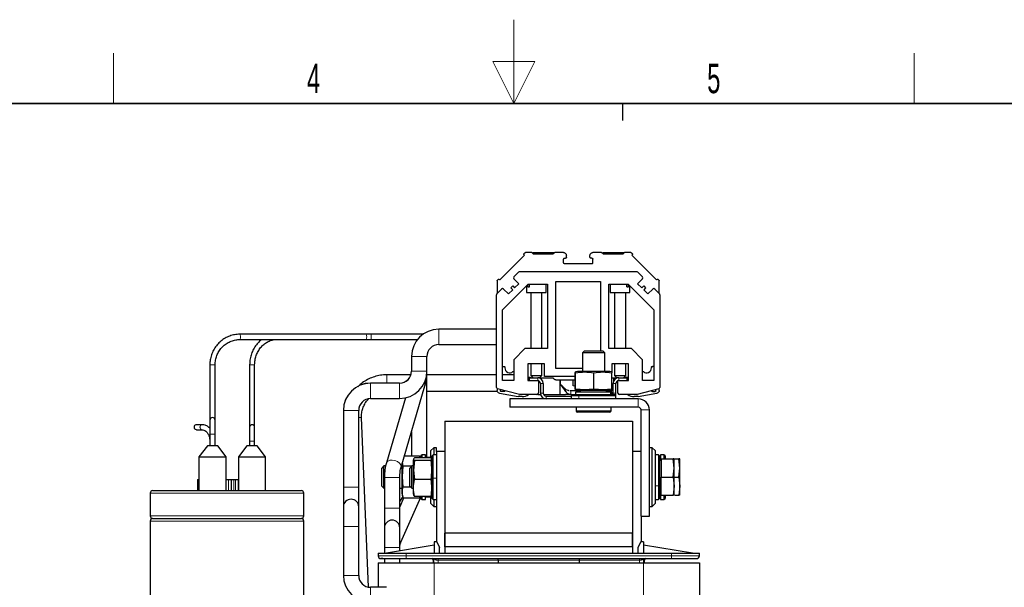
# Model space of a CAD drawing. Header units: millimetres. Extents: x 5 to 418, y 2 to 292.
# Tile 52 of 53: x 158 to 276, y 225 to 292. Entities that reach past the tile are written whole.
import ezdxf

# ---------------------------------------------------------------- set-up
doc = ezdxf.new("R2010")
doc.units = ezdxf.units.MM
doc.layers.add('SLD-0', color=7, linetype='Continuous')
doc.styles.add('SLDTEXTSTYLE0', font='TXT', dxfattribs={"width": 0.605})

msp = doc.modelspace()

# ---------------------------------------------------------------- linework, layer by layer
at = {"color": 7, "linetype": 'Continuous', "lineweight": 25}
for p, q in [((218.2653, 264.4267), (215.319, 261.4804)), ((218.2182, 264.6152), (218.3117, 264.7087)), ((218.2182, 264.4738), (218.2653, 264.4267)), ((219.1329, 264.738), (218.3824, 264.738)), ((219.2036, 264.7087), (219.3577, 264.5547)), ((219.2743, 264.738), (221.741, 264.738)), ((221.6577, 264.5547), (219.3577, 264.5547)), ((221.6577, 264.5547), (221.8117, 264.7087)), ((222.9327, 264.738), (221.8824, 264.738)), ((223.266, 264.1714), (223.266, 264.4047)), ((226.0827, 264.1714), (226.0827, 264.4047)), ((227.4662, 264.738), (226.416, 264.738)), ((227.5369, 264.7087), (227.691, 264.5547)), ((227.6077, 264.738), (230.0743, 264.738)), ((229.991, 264.5547), (227.691, 264.5547)), ((229.991, 264.5547), (230.145, 264.7087)), ((230.9662, 264.738), (230.2157, 264.738)), ((231.0369, 264.7087), (231.1305, 264.6152)), ((231.1305, 264.4738), (231.0833, 264.4267)), ((234.0296, 261.4804), (231.0833, 264.4267)), ((222.941, 263.5047), (222.941, 263.9714)), ((223.041, 264.0714), (223.166, 264.0714)), ((226.3243, 263.4047), (223.041, 263.4047)), ((226.3077, 264.0714), (226.1827, 264.0714)), ((226.4077, 263.488), (226.4077, 263.9714)), ((217.0012, 261.8559), (217.5678, 262.4226)), ((217.6857, 262.4714), (231.663, 262.4714)), ((231.7808, 262.4226), (232.3475, 261.8559)), ((215.0077, 261.3633), (215.0077, 259.8624)), ((215.0369, 261.434), (215.1305, 261.5275)), ((215.319, 261.4804), (215.2719, 261.5275)), ((215.6577, 257.9197), (218.7094, 260.9714)), ((217.5904, 261.0309), (217.0012, 261.6202)), ((217.0954, 260.536), (217.5904, 261.0309)), ((218.6666, 260.638), (218.6666, 260.9286)), ((218.7094, 260.9714), (221.0077, 260.9714)), ((218.874, 260.638), (218.874, 260.9714)), ((220.841, 259.9714), (220.841, 260.9714)), ((221.0077, 260.9714), (221.0077, 253.3047)), ((222.0077, 261.3047), (227.341, 261.3047)), ((222.0077, 250.9047), (222.0077, 261.3047)), ((227.341, 261.3047), (227.341, 252.9714)), ((228.341, 260.9714), (230.6393, 260.9714)), ((228.341, 253.3047), (228.341, 260.9714)), ((228.5077, 260.9714), (228.5077, 259.9714)), ((230.4746, 260.638), (230.4746, 260.9714)), ((230.6393, 260.9714), (233.691, 257.9197)), ((230.682, 260.638), (230.682, 260.9286)), ((232.3475, 261.6202), (231.7582, 261.0309)), ((231.7582, 261.0309), (232.2532, 260.536)), ((234.0296, 261.4804), (234.0768, 261.5275)), ((234.2182, 261.5275), (234.3117, 261.434)), ((234.341, 259.8624), (234.341, 261.3633)), ((214.9243, 248.6695), (214.9243, 259.71)), ((214.9731, 259.8279), (215.5398, 260.3945)), ((215.7755, 260.3945), (216.3648, 259.8053)), ((216.3648, 259.8053), (216.8597, 260.3003)), ((216.624, 260.536), (216.8597, 260.7717)), ((216.8597, 260.3003), (216.624, 260.536)), ((216.8597, 260.7717), (217.0954, 260.536)), ((218.5077, 260.7697), (218.5077, 259.9714)), ((218.5077, 259.9714), (220.841, 259.9714)), ((218.6666, 260.638), (218.874, 260.638)), ((219.0077, 259.9714), (219.0077, 253.3047)), ((220.341, 253.3047), (220.341, 259.9714)), ((228.5077, 259.9714), (230.841, 259.9714)), ((229.0077, 259.9714), (229.0077, 253.3047)), ((230.341, 253.3047), (230.341, 259.9714)), ((230.4746, 260.638), (230.682, 260.638)), ((230.841, 259.9714), (230.841, 260.7697)), ((232.2532, 260.536), (232.4889, 260.7717)), ((232.4889, 260.7717), (232.7246, 260.536)), ((232.7246, 260.536), (232.4889, 260.3003)), ((232.4889, 260.3003), (232.9839, 259.8053)), ((232.9839, 259.8053), (233.5731, 260.3945)), ((233.8088, 260.3945), (234.3755, 259.8279)), ((234.4243, 259.71), (234.4243, 248.6695)), ((215.6577, 249.4714), (215.6577, 257.9197)), ((233.691, 257.9197), (233.691, 249.4714)), ((199.3817, 255.0047), (184.3212, 255.0047)), ((199.9743, 255.0047), (199.3817, 255.0047)), ((206.1595, 255.0047), (199.9743, 255.0047)), ((214.9243, 255.6047), (208.041, 255.6047)), ((184.3212, 254.3714), (199.3817, 254.3714)), ((199.3817, 254.3714), (199.9743, 254.3714)), ((199.9743, 254.3714), (205.4924, 254.3714)), ((208.041, 253.7714), (214.9243, 253.7714)), ((218.3243, 253.3047), (216.991, 251.9714)), ((221.0077, 253.3047), (218.3243, 253.3047)), ((225.3743, 252.9714), (225.1743, 252.7714)), ((225.1743, 252.7714), (225.1743, 250.5714)), ((227.841, 252.7714), (225.1743, 252.7714)), ((227.641, 252.9714), (225.3743, 252.9714)), ((227.841, 252.7714), (227.641, 252.9714)), ((227.841, 250.5714), (227.841, 252.7714)), ((231.0243, 253.3047), (228.341, 253.3047)), ((232.3577, 251.9714), (231.0243, 253.3047)), ((204.791, 252.3547), (204.791, 250.588)), ((206.6243, 250.588), (206.6243, 252.3547)), ((216.991, 251.9714), (216.991, 249.4714)), ((220.6743, 251.4714), (218.6743, 251.4714)), ((218.6743, 251.4714), (218.6743, 249.4714)), ((219.0077, 251.4714), (219.0077, 250.0714)), ((220.341, 250.0714), (220.341, 251.4714)), ((220.6743, 249.9714), (220.6743, 251.4714)), ((230.6743, 251.4714), (228.6743, 251.4714)), ((228.6743, 251.4714), (228.6743, 250.5089)), ((229.0077, 251.4714), (229.0077, 250.0714)), ((230.341, 250.0714), (230.341, 251.4714)), ((230.6743, 249.4714), (230.6743, 251.4714)), ((232.3577, 249.4714), (232.3577, 251.9714)), ((180.7243, 251.3547), (180.7243, 244.7547)), ((181.3577, 244.7547), (181.3577, 251.3547)), ((185.4743, 251.3547), (185.4743, 243.9214)), ((186.0743, 243.9214), (186.0743, 251.3547)), ((206.6243, 240.3047), (206.6243, 250.588)), ((215.6577, 251.1714), (215.8243, 251.1714)), ((215.9243, 251.0714), (215.9243, 250.988)), ((216.9549, 250.5714), (216.991, 250.5714)), ((225.1743, 250.9047), (222.0077, 250.9047)), ((224.3239, 250.419), (224.3412, 250.5089)), ((224.3239, 248.457), (224.3239, 250.419)), ((224.5743, 250.5714), (224.3403, 250.5087)), ((224.3412, 250.5089), (224.3584, 250.419)), ((224.3584, 248.457), (224.3584, 250.419)), ((228.4408, 250.5714), (224.5745, 250.5714)), ((226.5422, 248.457), (226.5422, 250.419)), ((228.677, 250.5081), (228.441, 250.5714)), ((228.6741, 250.5089), (228.6914, 250.419)), ((228.6914, 248.457), (228.6914, 250.419)), ((232.3577, 250.5714), (232.3938, 250.5714)), ((233.4243, 251.0714), (233.4243, 250.988)), ((233.691, 251.1714), (233.5243, 251.1714)), ((203.3743, 249.188), (199.9077, 249.188)), ((203.3743, 249.1714), (199.9077, 249.1714)), ((204.7221, 250.1684), (201.8543, 250.1684)), ((214.9243, 250.1684), (206.6243, 250.1684)), ((216.991, 250.1684), (215.6577, 250.1684)), ((216.991, 249.4714), (215.6577, 249.4714)), ((218.6743, 249.4714), (218.841, 249.4714)), ((218.7743, 249.4714), (218.7743, 249.8047)), ((218.841, 249.8047), (218.841, 249.4714)), ((218.841, 249.8047), (219.841, 249.8047)), ((218.841, 249.4714), (219.841, 249.4714)), ((218.9243, 249.8913), (219.0743, 249.8047)), ((219.0077, 250.0714), (219.2743, 249.8047)), ((219.0077, 250.0714), (220.341, 250.0714)), ((220.0743, 249.8047), (219.841, 249.8047)), ((219.9243, 249.4608), (219.9243, 247.9714)), ((220.0743, 249.8047), (220.341, 250.0714)), ((220.0743, 249.8047), (221.6232, 249.8047)), ((220.1743, 249.138), (220.1743, 247.9714)), ((220.5077, 249.138), (220.5077, 247.9714)), ((224.3239, 249.9714), (220.6743, 249.9714)), ((222.0077, 249.5714), (224.3239, 249.5714)), ((222.5077, 249.0959), (222.5077, 249.5714)), ((222.5155, 249.1064), (222.5271, 249.0909)), ((222.5243, 249.5714), (222.5243, 249.092)), ((224.0768, 248.857), (224.0768, 249.5714)), ((228.6914, 249.8047), (229.2743, 249.8047)), ((228.841, 247.9714), (228.841, 249.138)), ((228.9385, 249.4852), (228.9385, 249.8047)), ((229.0077, 250.0714), (229.2743, 249.8047)), ((229.0077, 250.0714), (230.341, 250.0714)), ((229.1743, 247.9714), (229.1743, 249.138)), ((229.5077, 249.8047), (229.2743, 249.8047)), ((229.4243, 247.9714), (229.4243, 249.4608)), ((229.5077, 249.8047), (230.5077, 249.8047)), ((229.5077, 249.4714), (230.5077, 249.4714)), ((230.0743, 249.8047), (230.341, 250.0714)), ((230.4243, 249.8913), (230.2743, 249.8047)), ((230.5077, 249.4714), (230.5077, 249.8047)), ((230.5077, 249.4714), (230.6743, 249.4714)), ((230.5743, 249.4714), (230.5743, 249.8047)), ((233.691, 249.4714), (232.3577, 249.4714)), ((203.5449, 239.1571), (206.3957, 248.8343)), ((206.4065, 248.8859), (206.3957, 248.8343)), ((206.6243, 248.235), (215.0177, 248.235)), ((215.0077, 248.5251), (215.0077, 248.2919)), ((217.6531, 247.8104), (215.0479, 248.5085)), ((215.2831, 247.9636), (217.5077, 247.5714)), ((215.4077, 248.2714), (215.4077, 248.4121)), ((215.4149, 248.235), (215.9203, 248.235)), ((215.8274, 248.1714), (215.5077, 248.1714)), ((223.8025, 248.238), (223.6934, 248.2531)), ((223.8025, 248.238), (223.7087, 248.238)), ((224.8521, 248.238), (223.8025, 248.238)), ((224.3239, 248.7938), (224.0768, 248.857)), ((224.2448, 248.793), (224.3239, 248.7718)), ((224.3402, 248.3674), (224.5743, 248.3047)), ((224.341, 248.3672), (224.341, 248.238)), ((225.1077, 248.3047), (224.341, 248.1047)), ((224.341, 248.1047), (224.341, 247.838)), ((228.5127, 248.1047), (224.341, 248.1047)), ((224.8468, 248.3047), (224.5743, 248.3047)), ((228.4408, 248.3047), (224.8468, 248.3047)), ((228.6743, 248.1047), (227.9077, 248.3047)), ((228.841, 248.238), (228.1632, 248.238)), ((228.441, 248.3047), (228.675, 248.3674)), ((228.6743, 248.1047), (228.5127, 248.1047)), ((228.6743, 248.238), (228.6743, 248.3672)), ((228.6743, 247.838), (228.6743, 248.1047)), ((228.6745, 248.3692), (228.6914, 248.457)), ((228.841, 248.8469), (228.6914, 248.8314)), ((228.6914, 248.7718), (228.7706, 248.793)), ((228.841, 248.8322), (228.7653, 248.8128)), ((234.3008, 248.5085), (231.6955, 247.8104)), ((231.841, 247.5714), (234.0655, 247.9636)), ((233.5214, 248.1714), (233.841, 248.1714)), ((233.941, 248.2714), (233.941, 248.4121)), ((234.341, 248.2919), (234.341, 248.5251)), ((199.9077, 247.338), (203.3743, 247.338)), ((204.0656, 247.4124), (201.7863, 239.6751)), ((216.5077, 247.3047), (216.5077, 246.3047)), ((231.841, 247.3047), (216.5077, 247.3047)), ((218.0074, 247.5714), (217.5077, 247.5714)), ((219.7577, 247.8047), (217.6963, 247.8047)), ((219.8577, 247.838), (220.1878, 247.838)), ((220.5355, 247.838), (222.5143, 247.838)), ((220.841, 247.638), (223.841, 247.638)), ((222.5143, 247.838), (223.1743, 247.838)), ((223.6326, 247.8547), (223.7158, 247.8547)), ((223.8025, 247.838), (223.9743, 247.838)), ((223.9743, 247.838), (223.841, 247.7047)), ((223.841, 247.7047), (223.841, 247.3047)), ((223.841, 247.7047), (224.7365, 247.7047)), ((223.9743, 247.838), (224.825, 247.838)), ((224.7365, 247.7047), (229.1743, 247.7047)), ((224.825, 247.838), (229.041, 247.838)), ((229.1743, 247.7047), (229.041, 247.838)), ((229.1743, 247.3047), (229.1743, 247.7047)), ((231.6524, 247.8047), (229.591, 247.8047)), ((231.841, 247.5714), (231.3413, 247.5714)), ((196.6577, 245.938), (196.6577, 245.9214)), ((196.6577, 245.9214), (196.6577, 236.7547)), ((198.491, 236.7547), (198.491, 245.9214)), ((231.841, 246.3047), (216.5077, 246.3047)), ((224.4243, 246.3047), (224.4243, 245.878)), ((228.4243, 245.7114), (224.591, 245.7114)), ((228.591, 245.878), (228.591, 246.3047)), ((232.1743, 233.3047), (232.1743, 245.9714)), ((233.1743, 233.3047), (233.1743, 245.9714)), ((180.7243, 244.7547), (180.7243, 243.088)), ((181.3577, 243.088), (181.3577, 244.7547)), ((199.6487, 224.8619), (198.8235, 245.0792)), ((208.7743, 244.638), (231.1743, 244.638)), ((208.7743, 244.638), (208.7743, 231.3047)), ((231.1743, 244.638), (231.1743, 231.3047)), ((179.7363, 244.2214), (179.141, 244.2214)), ((179.141, 243.6214), (179.7363, 243.6214)), ((179.7642, 244.2214), (179.7363, 244.2214)), ((179.7363, 243.6214), (179.7642, 243.6214)), ((179.7642, 243.6214), (179.7603, 243.6214)), ((179.8625, 244.2214), (179.7642, 244.2214)), ((185.4743, 243.9214), (185.4743, 242.2547)), ((186.0743, 242.2547), (186.0743, 243.9214)), ((204.791, 243.387), (204.791, 240.4724)), ((180.7243, 243.088), (180.7243, 241.7047)), ((181.3577, 241.7047), (181.3577, 243.088)), ((185.4743, 242.2547), (185.4743, 241.7047)), ((186.0743, 241.7047), (186.0743, 242.2547)), ((180.4296, 241.7047), (179.4296, 240.3714)), ((181.663, 241.7047), (180.4296, 241.7047)), ((182.663, 240.3714), (181.663, 241.7047)), ((185.1541, 241.7047), (184.1541, 240.3714)), ((186.3874, 241.7047), (185.1541, 241.7047)), ((187.3874, 240.3714), (186.3874, 241.7047)), ((207.441, 241.4714), (207.1077, 241.138)), ((207.1077, 240.2623), (207.1077, 241.138)), ((207.7743, 241.4714), (207.441, 241.4714)), ((207.441, 241.4714), (207.441, 240.638)), ((207.7743, 241.038), (207.7743, 241.4714)), ((208.7743, 241.038), (207.7743, 241.038)), ((207.7743, 241.038), (207.7743, 230.2547)), ((208.7743, 241.038), (208.7743, 228.9214)), ((232.1743, 241.038), (231.1743, 241.038)), ((231.1743, 241.038), (231.1743, 228.9214)), ((233.5077, 241.4714), (233.1743, 241.4714)), ((233.841, 241.138), (233.5077, 241.4714)), ((233.5077, 234.4714), (233.5077, 241.4714)), ((233.841, 241.138), (233.841, 234.8047)), ((179.4296, 240.3714), (179.4296, 236.3714)), ((179.4296, 240.3714), (181.0463, 240.3714)), ((181.0463, 240.3714), (182.663, 240.3714)), ((182.663, 236.3714), (182.663, 240.3714)), ((184.1541, 240.3714), (184.1541, 236.3714)), ((184.1541, 240.3714), (185.7708, 240.3714)), ((185.7708, 240.3714), (187.3874, 240.3714)), ((187.3874, 236.3714), (187.3874, 240.3714)), ((203.7933, 239.2762), (203.7213, 239.7559)), ((205.7553, 240.4724), (203.9324, 240.4724)), ((205.0422, 240.1579), (204.9743, 239.9047)), ((204.9743, 239.9047), (204.9743, 238.7267)), ((205.1267, 239.9694), (205.0368, 238.8179)), ((207.0887, 240.2744), (205.1267, 240.2744)), ((207.0887, 239.9694), (205.1267, 239.9694)), ((205.7553, 240.4724), (205.7851, 240.2744)), ((205.8086, 240.2744), (205.7582, 240.4626)), ((206.041, 240.638), (205.9077, 240.5047)), ((205.9077, 240.2744), (205.9077, 240.5047)), ((206.441, 240.638), (206.041, 240.638)), ((206.041, 240.2744), (206.041, 240.638)), ((206.441, 240.2744), (206.441, 240.638)), ((207.1077, 240.3047), (206.441, 240.3047)), ((207.241, 239.9047), (207.1731, 240.1579)), ((207.3743, 240.638), (207.241, 240.5047)), ((207.241, 237.8399), (207.241, 240.5047)), ((207.7743, 240.638), (207.3743, 240.638)), ((207.3743, 237.833), (207.3743, 240.638)), ((234.241, 240.638), (233.841, 240.638)), ((234.3743, 240.5047), (234.241, 240.638)), ((234.241, 240.638), (234.241, 236.9499)), ((234.3743, 240.5047), (234.3743, 237.001)), ((234.5077, 240.3047), (234.3743, 240.3047)), ((234.5743, 240.0252), (234.3743, 239.9097)), ((234.9077, 240.638), (234.5077, 240.638)), ((234.5077, 240.638), (234.5077, 239.9867)), ((234.5743, 240.138), (234.5743, 237.9714)), ((234.5743, 240.138), (236.019, 240.138)), ((235.041, 240.5047), (234.9077, 240.638)), ((234.9077, 240.638), (234.9077, 240.138)), ((235.041, 240.5047), (235.041, 240.138)), ((236.141, 239.0547), (236.019, 240.138)), ((236.141, 239.0547), (236.141, 240.138)), ((236.1993, 240.138), (236.6857, 240.138)), ((236.8077, 239.0547), (236.6857, 240.138)), ((236.8077, 239.0547), (236.8077, 240.138)), ((201.4967, 239.3047), (201.241, 239.049)), ((201.241, 236.8937), (201.241, 239.049)), ((201.6979, 239.3047), (201.4967, 239.3047)), ((201.4967, 236.638), (201.4967, 239.3047)), ((203.641, 239.3047), (203.5884, 239.3047)), ((203.641, 239.4833), (203.641, 238.0198)), ((203.7035, 238.0256), (203.7933, 239.2762)), ((204.8015, 239.2762), (203.7933, 239.2762)), ((204.83, 239.3047), (204.5743, 239.049)), ((204.5743, 237.9714), (204.5743, 239.049)), ((204.9743, 239.3047), (204.83, 239.3047)), ((204.83, 237.9714), (204.83, 239.3047)), ((204.9743, 238.7267), (204.9743, 236.038)), ((205.0368, 238.8179), (205.1267, 237.6664)), ((236.019, 237.9714), (236.141, 239.0547)), ((236.141, 236.888), (236.141, 239.0547)), ((236.6857, 237.9714), (236.8077, 239.0547)), ((236.8077, 236.888), (236.8077, 239.0547)), ((179.2743, 237.7047), (179.2743, 236.3714)), ((179.2743, 237.7047), (179.4296, 237.7047)), ((182.663, 237.7047), (182.941, 237.7047)), ((182.941, 237.7047), (183.2743, 237.7047)), ((183.2743, 237.7047), (183.2743, 236.3714)), ((183.2743, 237.7047), (183.6077, 237.7047)), ((183.6077, 237.7047), (183.7743, 237.7047)), ((183.7743, 237.7047), (184.1077, 237.7047)), ((184.1077, 237.7047), (184.1077, 236.3714)), ((201.5577, 237.9214), (201.5577, 234.2547)), ((203.391, 234.2547), (203.391, 237.9214)), ((203.641, 238.0198), (203.641, 236.038)), ((203.7933, 236.7751), (203.7035, 238.0256)), ((204.5743, 236.8937), (204.5743, 237.9714)), ((204.83, 236.638), (204.83, 237.9714)), ((207.0887, 237.6664), (205.1267, 237.6664)), ((207.241, 235.438), (207.241, 237.8399)), ((207.3743, 235.3047), (207.3743, 237.833)), ((234.5743, 237.9714), (236.019, 237.9714)), ((234.5743, 235.8047), (234.5743, 237.9714)), ((236.019, 237.9714), (236.141, 236.888)), ((236.141, 237.9714), (236.6857, 237.9714)), ((236.6857, 237.9714), (236.8077, 236.888)), ((173.941, 236.3714), (182.7743, 236.3714)), ((182.7743, 236.3714), (191.6077, 236.3714)), ((196.6577, 236.7547), (196.6577, 234.4214)), ((198.491, 234.4214), (198.491, 236.7547)), ((201.241, 236.8937), (201.4967, 236.638)), ((201.4967, 236.638), (201.5577, 236.638)), ((203.391, 236.638), (203.641, 236.638)), ((204.6929, 236.7751), (203.7933, 236.7751)), ((204.5743, 236.8937), (204.83, 236.638)), ((204.83, 236.638), (204.9743, 236.638)), ((234.241, 236.9499), (234.241, 235.3047)), ((234.3743, 237.001), (234.3743, 235.438)), ((236.141, 236.888), (236.019, 235.8047)), ((236.141, 235.8047), (236.141, 236.888)), ((236.8077, 236.888), (236.6857, 235.8047)), ((236.8077, 235.8047), (236.8077, 236.888)), ((173.6077, 236.038), (173.6077, 233.3714)), ((191.941, 233.3714), (191.941, 236.038)), ((203.7463, 235.6449), (203.391, 235.0835)), ((203.8479, 235.4703), (203.391, 234.438)), ((203.5191, 230.1979), (205.9077, 235.5942)), ((203.641, 236.038), (203.7942, 235.4663)), ((203.7882, 235.5043), (203.7933, 235.4703)), ((205.7553, 235.4703), (203.7933, 235.4703)), ((204.9743, 236.038), (205.0422, 235.7848)), ((205.0559, 235.7885), (205.1267, 235.6684)), ((207.0887, 235.6684), (205.1267, 235.6684)), ((205.7826, 235.6684), (205.7553, 235.4703)), ((205.7582, 235.4801), (205.8086, 235.6684)), ((205.9077, 235.438), (205.9077, 235.6684)), ((205.9077, 235.438), (206.041, 235.3047)), ((206.041, 235.3047), (206.041, 235.6684)), ((206.041, 235.3047), (206.441, 235.3047)), ((206.441, 235.3047), (206.441, 235.6684)), ((206.441, 235.638), (207.1077, 235.638)), ((207.0887, 235.6684), (207.1594, 235.7885)), ((207.1077, 234.8047), (207.1077, 235.6709)), ((207.1731, 235.7848), (207.241, 236.038)), ((207.241, 235.438), (207.3743, 235.3047)), ((207.3743, 235.3047), (207.7743, 235.3047)), ((207.441, 235.3047), (207.441, 234.4714)), ((233.841, 235.3047), (234.241, 235.3047)), ((234.241, 235.3047), (234.3743, 235.438)), ((234.3743, 236.033), (234.5743, 235.9176)), ((234.3743, 235.638), (234.5077, 235.638)), ((234.5077, 235.9561), (234.5077, 235.3047)), ((234.5077, 235.3047), (234.9077, 235.3047)), ((234.5743, 235.8047), (236.019, 235.8047)), ((234.9077, 235.8047), (234.9077, 235.3047)), ((234.9077, 235.3047), (235.041, 235.438)), ((235.041, 235.8047), (235.041, 235.438)), ((236.1993, 235.8047), (236.6857, 235.8047)), ((196.6577, 234.4214), (196.6577, 232.088)), ((198.491, 232.088), (198.491, 234.4214)), ((201.5577, 234.2547), (201.5577, 231.9214)), ((203.391, 231.9214), (203.391, 234.2547)), ((207.1077, 234.8047), (207.441, 234.4714)), ((207.441, 234.4714), (207.7743, 234.4714)), ((233.1743, 234.4714), (233.5077, 234.4714)), ((233.5077, 234.4714), (233.841, 234.8047)), ((173.6077, 232.7047), (173.6077, 186.3714)), ((173.941, 233.038), (182.7743, 233.038)), ((182.7743, 233.038), (191.6077, 233.038)), ((191.941, 186.3714), (191.941, 232.7047)), ((232.1743, 233.3047), (233.1743, 233.3047)), ((232.1743, 233.3047), (232.1743, 230.2547)), ((196.6577, 232.088), (196.6577, 226.2547)), ((198.491, 226.2547), (198.491, 232.088)), ((201.5577, 231.9214), (201.5577, 229.588)), ((203.391, 229.588), (203.391, 231.9214)), ((207.8077, 230.2547), (207.4743, 230.2547)), ((207.4743, 230.2547), (207.4743, 228.9214)), ((207.8077, 230.2547), (208.141, 229.588)), ((231.1743, 231.3047), (208.7743, 231.3047)), ((208.7743, 229.6714), (208.7743, 231.3047)), ((231.1743, 229.6714), (231.1743, 231.3047)), ((232.141, 230.2547), (231.8077, 229.588)), ((232.4743, 230.2547), (232.141, 230.2547)), ((232.4743, 230.2547), (232.4743, 228.9214)), ((201.5577, 229.588), (201.5577, 228.9214)), ((207.4743, 229.8714), (201.8077, 228.9214)), ((203.391, 229.1868), (203.391, 229.588)), ((208.141, 228.9214), (208.141, 229.588)), ((231.1743, 229.6714), (208.7743, 229.6714)), ((208.7743, 229.6714), (208.7743, 228.9214)), ((231.1743, 229.6714), (231.1743, 228.9214)), ((231.8077, 229.588), (231.8077, 228.9214)), ((238.3077, 228.9214), (232.4743, 229.8714)), ((200.8077, 228.9214), (200.8077, 228.588)), ((200.8077, 228.9214), (204.141, 228.9214)), ((201.5577, 228.2547), (201.5577, 227.7547)), ((203.391, 227.7547), (203.391, 228.2547)), ((204.141, 228.9214), (235.8077, 228.9214)), ((204.141, 228.2547), (235.8077, 228.2547)), ((207.3743, 228.088), (207.3743, 227.7547)), ((215.141, 228.088), (215.141, 227.7547)), ((224.8077, 228.088), (224.8077, 227.7547)), ((232.5743, 227.7547), (232.5743, 228.088)), ((235.8077, 228.9214), (239.141, 228.9214)), ((239.141, 228.588), (239.141, 228.9214)), ((200.8077, 227.7547), (200.8077, 224.838)), ((200.8077, 227.7547), (207.4743, 227.7547)), ((207.4743, 227.7547), (232.4743, 227.7547)), ((232.4743, 227.7547), (239.141, 227.7547)), ((239.141, 227.7547), (239.141, 190.588)), ((201.801, 224.838), (199.9077, 224.838))]:
    msp.add_line(p, q, dxfattribs=at)
at = {"color": 7, "linetype": 'Continuous', "lineweight": 18}
for p, q in [((219.2743, 264.7087), (221.741, 264.7087)), ((227.6077, 264.7087), (230.0743, 264.7087)), ((199.9743, 254.688), (199.9743, 255.0047)), ((208.041, 255.6047), (208.041, 254.688)), ((199.9743, 254.3714), (199.9743, 254.688)), ((208.041, 254.688), (208.041, 253.7714)), ((204.791, 252.3547), (205.7077, 252.3547)), ((205.7077, 252.3547), (206.6243, 252.3547)), ((181.0973, 251.3547), (180.7243, 251.3547)), ((181.3577, 251.3547), (181.0973, 251.3547)), ((185.905, 251.3547), (185.4743, 251.3547)), ((186.0743, 251.3547), (185.905, 251.3547)), ((204.791, 250.588), (205.7077, 250.588)), ((205.7077, 250.588), (206.6243, 250.588)), ((224.5745, 250.5714), (224.3412, 250.5089)), ((199.9077, 249.188), (199.9077, 249.1714)), ((199.9077, 249.1714), (199.9077, 248.2547)), ((201.8543, 250.1684), (201.8543, 249.188)), ((203.3743, 249.188), (203.3743, 249.1714)), ((203.3743, 249.1714), (203.3743, 248.2547)), ((219.841, 249.4714), (219.841, 249.8047)), ((220.5077, 249.138), (220.1743, 249.138)), ((222.5271, 249.0909), (222.5267, 249.0494)), ((229.1743, 249.138), (228.841, 249.138)), ((229.5077, 249.8047), (229.5077, 249.4714)), ((199.9077, 248.2547), (199.9077, 247.338)), ((203.3743, 248.2547), (203.3743, 247.338)), ((220.1743, 247.9714), (220.5077, 247.9714)), ((223.8025, 247.838), (223.8025, 248.238)), ((224.8468, 248.3047), (224.3584, 248.457)), ((224.8863, 248.3047), (224.8863, 248.247)), ((227.8032, 248.3047), (228.5127, 248.1047)), ((228.5127, 248.1047), (228.5127, 247.838)), ((228.841, 247.9714), (229.1743, 247.9714)), ((220.841, 247.638), (220.841, 247.3047)), ((224.825, 247.838), (224.7365, 247.7047)), ((224.7365, 247.3047), (224.7365, 247.7047)), ((231.841, 246.3047), (231.841, 247.3047)), ((196.6577, 245.9214), (197.5743, 245.9214)), ((197.5743, 245.9214), (198.491, 245.9214)), ((224.4243, 245.878), (228.591, 245.878)), ((233.1743, 245.9714), (232.1743, 245.9714)), ((179.8625, 244.2214), (179.9306, 244.2055)), ((180.7243, 243.088), (181.3577, 243.088)), ((185.4743, 242.2547), (186.0743, 242.2547)), ((207.241, 239.5154), (207.0887, 239.9694)), ((203.5557, 239.2088), (203.5453, 239.1586)), ((204.9743, 238.7267), (205.0368, 238.8179)), ((182.941, 237.7047), (182.941, 236.3714)), ((183.6077, 237.7047), (183.6077, 236.3714)), ((183.7743, 237.7047), (183.7743, 236.3714)), ((201.5577, 237.9214), (203.391, 237.9214)), ((203.641, 238.0198), (203.7035, 238.0256)), ((207.241, 237.8399), (207.3743, 237.833)), ((207.7743, 237.833), (207.3743, 237.833)), ((196.6577, 236.7547), (197.5743, 236.7547)), ((197.5743, 236.7547), (198.491, 236.7547)), ((233.841, 236.9499), (234.241, 236.9499)), ((234.3743, 237.001), (234.241, 236.9499)), ((182.7743, 236.038), (173.6077, 236.038)), ((191.941, 236.038), (182.7743, 236.038)), ((201.5577, 234.2547), (203.391, 234.2547)), ((173.6077, 233.3714), (182.7743, 233.3714)), ((182.7743, 232.7047), (173.6077, 232.7047)), ((182.7743, 233.3714), (191.941, 233.3714)), ((191.941, 232.7047), (182.7743, 232.7047)), ((196.6577, 232.088), (197.5743, 232.088)), ((197.5743, 232.088), (198.491, 232.088)), ((201.5577, 229.588), (203.391, 229.588)), ((203.52, 230.2008), (203.5192, 230.1982)), ((200.8077, 228.588), (204.141, 228.588)), ((204.141, 228.588), (204.141, 228.9214)), ((204.141, 228.588), (204.141, 228.2547)), ((235.8077, 228.588), (204.141, 228.588)), ((207.4478, 228.088), (207.3743, 228.088)), ((207.462, 228.2334), (207.4478, 228.088)), ((207.462, 228.2334), (207.462, 227.7547)), ((207.951, 228.088), (207.7459, 228.088)), ((215.141, 228.088), (207.951, 228.088)), ((207.951, 227.7547), (207.951, 228.088)), ((224.8077, 228.088), (215.141, 228.088)), ((231.9977, 228.088), (224.8077, 228.088)), ((232.2027, 228.088), (231.9977, 228.088)), ((231.9977, 228.088), (231.9977, 227.7547)), ((232.4866, 228.2334), (232.4866, 227.7547)), ((232.5009, 228.088), (232.4866, 228.2334)), ((232.5743, 228.088), (232.5009, 228.088)), ((235.8077, 228.9214), (235.8077, 228.588)), ((235.8077, 228.588), (239.141, 228.588)), ((235.8077, 228.588), (235.8077, 228.2547)), ((207.4743, 227.7547), (207.4743, 190.588)), ((232.4743, 227.7547), (232.4743, 190.588)), ((196.6577, 226.2547), (197.5743, 226.2547)), ((197.5743, 226.2547), (198.491, 226.2547)), ((199.9077, 223.9214), (199.9077, 224.838))]:
    msp.add_line(p, q, dxfattribs=at)
at = {"color": 7, "linetype": 'Continuous', "lineweight": 18, "flags": 128}
for points in [[(184.3775, 254.688), (184.3732, 254.8092), (184.361, 254.912), (184.3428, 254.9806), (184.3212, 255.0047), (184.3212, 255.0047)], [(206.3136, 249.2013), (206.3718, 249.0984), (206.4065, 248.8859)], [(222.5143, 249.0618), (222.5143, 249.0625), (222.5143, 249.0631), (222.5143, 249.0637), (222.5143, 249.0644), (222.5143, 249.065), (222.5143, 249.0656), (222.5143, 249.0663), (222.5143, 249.0669)], [(179.6, 243.7092), (179.5582, 243.8066), (179.5435, 243.9214), (179.5582, 244.0362), (179.6, 244.1335), (179.6625, 244.1985), (179.7363, 244.2214)], [(179.6279, 243.7092), (179.5861, 243.8066), (179.5714, 243.9214), (179.5861, 244.0362), (179.6279, 244.1335), (179.6905, 244.1985), (179.7642, 244.2214), (179.7643, 244.2214)], [(179.7363, 243.6214), (179.6625, 243.6442), (179.6, 243.7092)], [(179.7603, 243.6214), (179.6905, 243.6442), (179.6279, 243.7092)], [(201.7862, 239.675), (201.8035, 239.7209), (201.9458, 239.8816), (202.1853, 239.9795), (202.4896, 240.0013), (202.8177, 239.944), (203.1253, 239.8155), (203.3708, 239.633), (203.521, 239.4212), (203.5557, 239.2088)], [(203.391, 230.3267), (203.472, 230.2668), (203.52, 230.2008)], [(207.462, 228.2334), (207.4609, 228.2501), (207.4603, 228.2547)], [(207.7459, 228.088), (207.7445, 228.1206), (207.7404, 228.1518), (207.7338, 228.1806), (207.7248, 228.2059), (207.7139, 228.2266), (207.7015, 228.242), (207.688, 228.2515), (207.6739, 228.2547)], [(232.2747, 228.2547), (232.2607, 228.2515), (232.2472, 228.242), (232.2347, 228.2266), (232.2238, 228.2059), (232.2149, 228.1806), (232.2082, 228.1518), (232.2041, 228.1206), (232.2027, 228.088)], [(232.4866, 228.2334), (232.4877, 228.2501), (232.4884, 228.2547)]]:
    msp.add_lwpolyline(points, dxfattribs=at)
at = {"color": 7, "linetype": 'Continuous', "lineweight": 25, "flags": 128}
for points in [[(229.1345, 247.7445), (229.1615, 247.8413), (229.1743, 247.9714)], [(179.141, 243.6214), (179.0262, 243.6442), (178.9289, 243.7092)]]:
    msp.add_lwpolyline(points, dxfattribs=at)
at = {"color": 7, "linetype": 'Continuous', "lineweight": 25}
for centre, radius, start, end in [((217.6857, 262.3047), 0.1667, 90, 135), ((231.663, 262.3047), 0.1667, 45, 90), ((217.119, 261.738), 0.1667, 135, 225), ((232.2296, 261.738), 0.1667, 315, 45), ((215.091, 259.71), 0.1667, 135, 180), ((215.6577, 260.2767), 0.1667, 45, 135), ((233.691, 260.2767), 0.1667, 45, 135), ((234.2577, 259.71), 0.1667, 0, 45), ((208.041, 252.3547), 3.25, 90, 180), ((208.041, 252.3547), 1.4167, 90, 180), ((203.3743, 250.6047), 1.4167, 270, 0), ((203.3743, 250.588), 1.4167, 270, 0), ((203.3743, 250.588), 3.25, 270, 0), ((216.5077, 250.988), 0.5833, 180, 310.878635), ((232.841, 250.988), 0.5833, 229.127716, 0), ((199.9077, 245.938), 3.25, 90, 180), ((199.9077, 245.9214), 3.25, 90, 180), ((219.841, 249.138), 0.6667, 0, 90), ((219.841, 249.138), 0.3333, 0, 90), ((229.5077, 249.138), 0.6667, 90, 180), ((229.5077, 249.138), 0.3333, 90, 180), ((215.091, 248.6695), 0.1667, 180, 255), ((219.7577, 247.9714), 0.1667, 270, 0), ((220.841, 247.9714), 0.6667, 180, 270), ((220.841, 247.9714), 0.3333, 180, 270), ((228.5077, 247.9714), 0.3333, 336.421822, 0), ((229.591, 247.9714), 0.1667, 180, 270), ((234.2577, 248.6695), 0.1667, 285, 0), ((199.9077, 245.9214), 1.4167, 90, 180), ((217.6963, 247.9714), 0.1667, 255, 270), ((218.0074, 248.9047), 1.3333, 270, 304.411509), ((231.3413, 248.9047), 1.3333, 235.588491, 270), ((231.6524, 247.9714), 0.1667, 270, 285), ((231.841, 245.9714), 1.3333, 360, 90), ((224.591, 245.878), 0.1667, 180, 270), ((228.4243, 245.878), 0.1667, 270, 0), ((231.841, 245.9714), 0.3333, 360, 90), ((181.041, 244.7547), 0.3167, 360, 180), ((179.141, 243.9214), 0.3, 90, 225), ((185.7743, 243.9214), 0.3, 0, 180), ((173.941, 236.038), 0.3333, 90, 180), ((191.6077, 236.038), 0.3333, 0, 90), ((197.5743, 234.4214), 0.9167, 90, 180), ((197.5743, 234.4214), 0.9167, 0, 90), ((173.941, 233.3714), 0.3333, 180, 270), ((173.941, 232.7047), 0.3333, 90, 180), ((191.6077, 233.3714), 0.3333, 270, 0), ((191.6077, 232.7047), 0.3333, 0, 90), ((202.4743, 231.9214), 0.9167, 0, 180), ((201.141, 228.588), 0.3333, 180, 270), ((207.2077, 228.088), 0.1667, 0, 90), ((232.741, 228.088), 0.1667, 90, 180), ((238.8077, 228.588), 0.3333, 270, 0), ((199.9077, 226.2547), 3.25, 180, 270), ((199.9077, 226.2547), 1.4167, 180, 270)]:
    msp.add_arc(centre, radius, start, end, dxfattribs=at)
at = {"color": 7, "linetype": 'Continuous', "lineweight": 18}
for centre, radius, start, end in [((198.9505, 254.7647), 0.4935, 351.063028, 29.099398), ((183.8876, 254.6115), 0.4958, 331.028811, 8.874355), ((198.9505, 254.6114), 0.4935, 330.900602, 8.936972), ((198.6376, 243.1504), 1.9377, 84.494281, 94.339418), ((207.2811, 228.0881), 0.1666, 359.99252, 89.992518), ((206.0311, 228.1297), 1.9203, 358.757278, 3.732862), ((233.9175, 228.1297), 1.9203, 176.267138, 181.242722), ((232.6675, 228.0881), 0.1666, 90.007482, 180.00748)]:
    msp.add_arc(centre, radius, start, end, dxfattribs=at)
at = {"color": 7, "linetype": 'Continuous', "lineweight": 25}
for centre, start_param, end_param in [((215.1392, 228.088), 4.71238898, 6.28318531), ((224.8095, 228.088), 0, 1.57079633)]:
    msp.add_ellipse(centre, major_axis=(0, 0.1667), ratio=0.01086828, start_param=start_param, end_param=end_param, dxfattribs=at)
for points in [[(218.2182, 264.4738), (218.21, 264.4841), (218.1936, 264.5048), (218.1865, 264.5445), (218.1936, 264.5842), (218.21, 264.6049), (218.2182, 264.6152)], [(218.3117, 264.7087), (218.3166, 264.7131), (218.3264, 264.7219), (218.3439, 264.7309), (218.3628, 264.7369), (218.3759, 264.7377), (218.3824, 264.738)], [(219.1329, 264.738), (219.1394, 264.7377), (219.1525, 264.7369), (219.1714, 264.7309), (219.1889, 264.7219), (219.1987, 264.7131), (219.2036, 264.7087)], [(221.8117, 264.7087), (221.8166, 264.7131), (221.8264, 264.7219), (221.8439, 264.7309), (221.8628, 264.7369), (221.8759, 264.7377), (221.8824, 264.738)], [(222.9327, 264.738), (222.9763, 264.733), (223.0637, 264.723), (223.1739, 264.6459), (223.251, 264.5357), (223.261, 264.4484), (223.266, 264.4047)], [(226.0827, 264.4047), (226.0877, 264.4484), (226.0977, 264.5357), (226.1748, 264.6459), (226.285, 264.723), (226.3723, 264.733), (226.416, 264.738)], [(227.4662, 264.738), (227.4728, 264.7377), (227.4859, 264.7369), (227.5047, 264.7309), (227.5223, 264.7219), (227.5321, 264.7131), (227.5369, 264.7087)], [(230.145, 264.7087), (230.1499, 264.7131), (230.1597, 264.7219), (230.1773, 264.7309), (230.1961, 264.7369), (230.2092, 264.7377), (230.2157, 264.738)], [(230.9662, 264.738), (230.9728, 264.7377), (230.9859, 264.7369), (231.0047, 264.7309), (231.0223, 264.7219), (231.0321, 264.7131), (231.0369, 264.7087)], [(231.1305, 264.6152), (231.1387, 264.6049), (231.1551, 264.5842), (231.1621, 264.5445), (231.1551, 264.5048), (231.1387, 264.4841), (231.1305, 264.4738)], [(222.941, 263.9714), (222.9425, 263.9845), (222.9455, 264.0107), (222.9686, 264.0437), (223.0017, 264.0669), (223.0279, 264.0699), (223.041, 264.0714)], [(223.041, 263.4047), (223.0279, 263.4062), (223.0017, 263.4092), (222.9686, 263.4323), (222.9455, 263.4654), (222.9425, 263.4916), (222.941, 263.5047)], [(223.266, 264.1714), (223.2645, 264.1583), (223.2615, 264.1321), (223.2384, 264.099), (223.2053, 264.0759), (223.1791, 264.0729), (223.166, 264.0714)], [(226.1827, 264.0714), (226.1696, 264.0729), (226.1433, 264.0759), (226.1103, 264.099), (226.0872, 264.1321), (226.0842, 264.1583), (226.0827, 264.1714)], [(226.3077, 264.0714), (226.3208, 264.0699), (226.347, 264.0669), (226.38, 264.0437), (226.4031, 264.0107), (226.4062, 263.9845), (226.4077, 263.9714)], [(226.4077, 263.488), (226.4064, 263.4771), (226.4039, 263.4553), (226.3846, 263.4277), (226.3571, 263.4085), (226.3352, 263.406), (226.3243, 263.4047)], [(215.0077, 261.3633), (215.008, 261.3698), (215.0088, 261.3829), (215.0148, 261.4018), (215.0238, 261.4193), (215.0326, 261.4291), (215.0369, 261.434)], [(215.1305, 261.5275), (215.1408, 261.5357), (215.1615, 261.5521), (215.2012, 261.5592), (215.2409, 261.5521), (215.2616, 261.5357), (215.2719, 261.5275)], [(234.0768, 261.5275), (234.0871, 261.5357), (234.1077, 261.5521), (234.1475, 261.5592), (234.1872, 261.5521), (234.2078, 261.5357), (234.2182, 261.5275)], [(234.3117, 261.434), (234.3161, 261.4291), (234.3248, 261.4193), (234.3339, 261.4018), (234.3399, 261.3829), (234.3406, 261.3698), (234.341, 261.3633)], [(215.8243, 251.1714), (215.8374, 251.1699), (215.8636, 251.1669), (215.8967, 251.1437), (215.9198, 251.1107), (215.9228, 251.0845), (215.9243, 251.0714)], [(216.8894, 250.547), (216.8992, 250.554), (216.9188, 250.568), (216.9429, 250.5703), (216.9549, 250.5714)], [(232.3938, 250.5714), (232.4058, 250.5703), (232.4298, 250.568), (232.4495, 250.554), (232.4593, 250.5469)], [(233.4243, 251.0714), (233.4258, 251.0845), (233.4288, 251.1107), (233.452, 251.1437), (233.485, 251.1669), (233.5112, 251.1699), (233.5243, 251.1714)], [(218.7743, 249.8047), (218.775, 249.8134), (218.7763, 249.8309), (218.7868, 249.8553), (218.8028, 249.8762), (218.8238, 249.8923), (218.8482, 249.9024), (218.8743, 249.9058), (218.9007, 249.9027), (218.9164, 249.8951), (218.9243, 249.8913)], [(221.6232, 249.8047), (221.6323, 249.804), (221.6505, 249.8026), (221.6757, 249.7911), (221.6974, 249.7741), (221.7071, 249.7586), (221.7119, 249.7509)], [(222.0077, 249.5714), (221.9773, 249.5738), (221.9167, 249.5785), (221.8328, 249.6166), (221.7603, 249.6735), (221.7281, 249.7251), (221.7119, 249.7509)], [(222.5143, 247.838), (222.5143, 247.8559), (222.5143, 247.8916), (222.5143, 248.1685), (222.5143, 248.5688), (222.5143, 248.8975), (222.5143, 249.0618)], [(230.4243, 249.8913), (230.4322, 249.8951), (230.448, 249.9027), (230.4744, 249.9058), (230.5005, 249.9024), (230.5249, 249.8923), (230.5459, 249.8762), (230.5618, 249.8553), (230.5723, 249.8309), (230.5737, 249.8134), (230.5743, 249.8047)], [(215.2831, 247.9636), (215.2456, 247.9742), (215.1705, 247.9955), (215.081, 248.0737), (215.0195, 248.1754), (215.0116, 248.2531), (215.0077, 248.2919)], [(215.5077, 248.1714), (215.4946, 248.1729), (215.4683, 248.1759), (215.4353, 248.199), (215.4122, 248.2321), (215.4092, 248.2583), (215.4077, 248.2714)], [(215.9271, 248.2811), (215.9274, 248.2741), (215.9279, 248.2602), (215.9231, 248.2397), (215.9146, 248.2205), (215.9021, 248.2036), (215.8865, 248.1896), (215.8683, 248.1793), (215.8483, 248.1726), (215.8344, 248.1718), (215.8274, 248.1714)], [(233.5214, 248.1714), (233.5144, 248.1718), (233.5005, 248.1726), (233.4805, 248.1792), (233.4622, 248.1896), (233.4466, 248.2036), (233.4341, 248.2205), (233.4255, 248.2396), (233.4208, 248.2602), (233.4213, 248.2741), (233.4215, 248.2811)], [(233.941, 248.2714), (233.9395, 248.2583), (233.9365, 248.2321), (233.9134, 248.199), (233.8803, 248.1759), (233.8541, 248.1729), (233.841, 248.1714)], [(234.341, 248.2919), (234.337, 248.2531), (234.3292, 248.1754), (234.2677, 248.0737), (234.1782, 247.9955), (234.1031, 247.9742), (234.0655, 247.9636)]]:
    msp.add_open_spline(points, degree=3, dxfattribs=at)
at = {"color": 7, "linetype": 'Continuous', "lineweight": 18}
for points in [[(219.2743, 264.738), (219.2743, 264.7377), (219.2743, 264.7369), (219.2743, 264.7309), (219.2743, 264.7219), (219.2743, 264.7131), (219.2743, 264.7087)], [(221.741, 264.738), (221.741, 264.7377), (221.741, 264.7369), (221.741, 264.7309), (221.741, 264.7219), (221.741, 264.7131), (221.741, 264.7087)], [(227.6077, 264.738), (227.6077, 264.7377), (227.6077, 264.7369), (227.6077, 264.7309), (227.6077, 264.7219), (227.6077, 264.7131), (227.6077, 264.7087)], [(230.0743, 264.738), (230.0743, 264.7377), (230.0743, 264.7369), (230.0743, 264.7309), (230.0743, 264.7219), (230.0743, 264.7131), (230.0743, 264.7087)]]:
    msp.add_open_spline(points, degree=3, dxfattribs=at)
at = {"color": 7, "linetype": 'Continuous', "lineweight": 25}
for points, knots in [([(221.741, 264.738), (221.7625, 264.738), (221.7926, 264.738), (221.8274, 264.738), (221.8472, 264.738), (221.8634, 264.738), (221.879, 264.738), (221.881, 264.738), (221.8824, 264.738)], [0, 0, 0, 0, 0.28232556, 0.3956386, 0.51777025, 0.63110711, 0.74043539, 1, 1, 1, 1]), ([(230.0743, 264.738), (230.0958, 264.738), (230.126, 264.738), (230.1608, 264.738), (230.1806, 264.738), (230.1967, 264.738), (230.2123, 264.738), (230.2143, 264.738), (230.2157, 264.738)], [0, 0, 0, 0, 0.28232556, 0.3956386, 0.51777025, 0.63110711, 0.74043539, 1, 1, 1, 1]), ([(184.3212, 255.0047), (184.2094, 255.0015), (183.8941, 254.9925), (183.3808, 254.8951), (182.8041, 254.6838), (182.271, 254.3751), (181.797, 253.9796), (181.3958, 253.5084), (181.0785, 252.975), (180.8563, 252.3948), (180.7412, 251.8473), (180.7292, 251.4976), (180.7243, 251.3547)], [0, 0, 0, 0, 0.05937807, 0.16745714, 0.27562333, 0.38379975, 0.49199842, 0.60022839, 0.70849464, 0.81679786, 0.92513477, 1, 1, 1, 1]), ([(181.3577, 251.3547), (181.3603, 251.4485), (181.3681, 251.7298), (181.4574, 252.1935), (181.6592, 252.7204), (181.9551, 253.2001), (182.333, 253.6153), (182.7802, 253.9524), (183.2811, 254.1971), (183.8018, 254.3453), (184.1538, 254.363), (184.3212, 254.3714)], [0, 0, 0, 0, 0.05939224, 0.17814055, 0.29701452, 0.4159058, 0.53483434, 0.65381688, 0.77286383, 0.89197679, 1, 1, 1, 1]), ([(186.9417, 254.3714), (186.9273, 254.3625), (186.7497, 254.2523), (186.4578, 253.9579), (186.0857, 253.495), (185.7962, 252.9603), (185.5928, 252.3812), (185.4892, 251.8382), (185.4786, 251.4932), (185.4743, 251.3547)], [0, 0, 0, 0, 0.01520946, 0.18811349, 0.3613985, 0.53504682, 0.7090003, 0.88318972, 1, 1, 1, 1]), ([(186.0743, 251.3547), (186.0767, 251.4498), (186.0839, 251.7323), (186.1652, 252.197), (186.3476, 252.7235), (186.6144, 253.2027), (186.9545, 253.6179), (187.3566, 253.9566), (187.8073, 254.2025), (188.2317, 254.3461), (188.5041, 254.3643), (188.6101, 254.3714)], [0, 0, 0, 0, 0.0620383, 0.18436904, 0.30678949, 0.42922768, 0.55176914, 0.67453071, 0.7976486, 0.92123833, 1, 1, 1, 1]), ([(206.3957, 248.8343), (206.4192, 248.9195), (206.4878, 249.1691), (206.5669, 249.6178), (206.617, 250.1271), (206.6222, 250.4526), (206.6243, 250.588)], [0, 0, 0, 0, 0.16290827, 0.47710013, 0.78232763, 1, 1, 1, 1]), ([(224.3584, 250.419), (224.7224, 250.4639), (225.4503, 250.5538), (226.1782, 250.4639), (226.5422, 250.419)], [0, 0, 0, 0, 0.4999949, 1, 1, 1, 1]), ([(226.5422, 250.419), (226.9004, 250.4639), (227.6168, 250.5538), (228.3332, 250.4639), (228.6914, 250.419)], [0, 0, 0, 0, 0.4999949, 1, 1, 1, 1]), ([(201.8543, 250.1684), (201.7135, 250.1648), (201.3317, 250.1551), (200.7145, 250.0528), (200.0216, 249.8377), (199.3698, 249.5201), (198.8169, 249.1577), (198.5169, 248.8686), (198.3907, 248.747)], [0, 0, 0, 0, 0.11000884, 0.29823433, 0.48656939, 0.67490421, 0.8632381, 1, 1, 1, 1]), ([(222.5143, 249.0669), (222.5124, 249.0714), (222.5086, 249.0807), (222.508, 249.0907), (222.5077, 249.0959)], [0, 0, 0, 0, 0.48715482, 1, 1, 1, 1]), ([(222.5267, 249.0494), (222.5229, 249.0537), (222.5182, 249.0592), (222.515, 249.0656), (222.5143, 249.0669)], [0, 0, 0, 0, 0.79477313, 1, 1, 1, 1]), ([(222.5267, 249.0494), (222.6406, 248.9077), (222.8753, 248.6157), (223.1249, 248.2225), (223.4166, 247.9092), (223.6774, 247.8611), (223.8025, 247.838)], [0, 0, 0, 0, 0.28235539, 0.58184843, 0.79941922, 1, 1, 1, 1]), ([(223.5778, 248.269), (223.5512, 248.2721), (223.4127, 248.2882), (223.2414, 248.3946), (223.0186, 248.5637), (222.8085, 248.7934), (222.6176, 248.9952), (222.5271, 249.0909)], [0, 0, 0, 0, 0.051472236, 0.26788176, 0.498999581, 0.762455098, 1, 1, 1, 1]), ([(224.3239, 248.457), (224.3297, 248.4121), (224.3412, 248.3223), (224.3527, 248.4122), (224.3584, 248.457)], [0, 0, 0, 0, 0.50087292, 1, 1, 1, 1]), ([(226.5422, 248.457), (226.1782, 248.4121), (225.4503, 248.3223), (224.7224, 248.4121), (224.3584, 248.457)], [0, 0, 0, 0, 0.499994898, 1, 1, 1, 1]), ([(228.6914, 248.457), (228.3332, 248.4121), (227.6168, 248.3223), (226.9004, 248.4121), (226.5422, 248.457)], [0, 0, 0, 0, 0.4999949, 1, 1, 1, 1]), ([(198.8235, 245.0792), (198.8222, 245.1651), (198.8182, 245.4393), (198.8847, 245.9007), (199.0662, 246.4375), (199.3233, 246.9122), (199.5557, 247.1701), (199.6617, 247.2878)], [0, 0, 0, 0, 0.10630254, 0.33891209, 0.57178721, 0.80466016, 1, 1, 1, 1]), ([(223.7082, 247.838), (223.5658, 247.838), (223.245, 247.838), (223.1996, 247.838), (223.1743, 247.838)], [0, 0, 0, 0, 0.44387399, 1, 1, 1, 1]), ([(223.6592, 247.838), (223.6654, 247.8386), (223.6772, 247.8397), (223.6885, 247.8446), (223.6938, 247.847)], [0, 0, 0, 0, 0.52488933, 1, 1, 1, 1]), ([(180.7243, 243.8018), (180.6584, 243.8656), (180.4945, 244.0243), (180.1838, 244.1665), (179.9216, 244.219), (179.7849, 244.2211), (179.7642, 244.2214)], [0, 0, 0, 0, 0.2449595, 0.60948102, 0.94108207, 1, 1, 1, 1]), ([(179.7642, 243.6214), (179.8029, 243.6194), (179.9302, 243.6128), (180.1347, 243.5338), (180.3677, 243.3455), (180.5552, 243.0776), (180.6849, 242.7666), (180.7124, 242.5446), (180.7243, 242.4479)], [0, 0, 0, 0, 0.090206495, 0.296924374, 0.476125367, 0.667157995, 0.855046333, 1, 1, 1, 1]), ([(201.7863, 239.6751), (201.7628, 239.5899), (201.6941, 239.3403), (201.615, 238.8916), (201.565, 238.3823), (201.5598, 238.0569), (201.5577, 237.9214)], [0, 0, 0, 0, 0.16290827, 0.47710013, 0.78232763, 1, 1, 1, 1]), ([(205.1267, 239.9694), (205.0818, 240.0202), (204.9919, 240.1219), (205.0818, 240.2235), (205.1267, 240.2744)], [0, 0, 0, 0, 0.4999949, 1, 1, 1, 1]), ([(207.0887, 240.2744), (207.1336, 240.2235), (207.2234, 240.1219), (207.1336, 240.0202), (207.0887, 239.9694)], [0, 0, 0, 0, 0.4999949, 1, 1, 1, 1]), ([(207.0887, 239.9694), (207.1336, 239.5849), (207.2234, 238.8172), (207.1335, 238.0495), (207.0887, 237.6664)], [0, 0, 0, 0, 0.50087292, 1, 1, 1, 1]), ([(236.141, 240.138), (236.1273, 240.138), (236.1092, 240.138), (236.0368, 240.138), (236.019, 240.138)], [0, 0, 0, 0, 0.75467667, 1, 1, 1, 1]), ([(236.8077, 240.138), (236.794, 240.138), (236.7759, 240.138), (236.7034, 240.138), (236.6857, 240.138)], [0, 0, 0, 0, 0.75467667, 1, 1, 1, 1]), ([(203.391, 237.9214), (203.3919, 237.9958), (203.3944, 238.2129), (203.4231, 238.5622), (203.4783, 238.9089), (203.5251, 239.0834), (203.5449, 239.1571)], [0, 0, 0, 0, 0.16154135, 0.47144844, 0.77694743, 1, 1, 1, 1]), ([(205.1267, 235.6684), (205.0818, 236.0014), (204.9919, 236.6674), (205.0818, 237.3334), (205.1267, 237.6664)], [0, 0, 0, 0, 0.4999949, 1, 1, 1, 1]), ([(207.0887, 237.6664), (207.1336, 237.3334), (207.2234, 236.6674), (207.1336, 236.0014), (207.0887, 235.6684)], [0, 0, 0, 0, 0.4999949, 1, 1, 1, 1]), ([(203.7933, 235.4703), (203.7484, 235.6878), (203.6586, 236.1227), (203.7484, 236.5576), (203.7933, 236.7751)], [0, 0, 0, 0, 0.4999949, 1, 1, 1, 1]), ([(236.141, 235.8047), (236.1273, 235.8047), (236.1092, 235.8047), (236.0368, 235.8047), (236.019, 235.8047)], [0, 0, 0, 0, 0.75467667, 1, 1, 1, 1]), ([(236.8077, 235.8047), (236.794, 235.8047), (236.7759, 235.8047), (236.7034, 235.8047), (236.6857, 235.8047)], [0, 0, 0, 0, 0.75467667, 1, 1, 1, 1]), ([(203.391, 229.588), (203.3928, 229.642), (203.3985, 229.8162), (203.4467, 230.0236), (203.5055, 230.1653), (203.5191, 230.1979)], [0, 0, 0, 0, 0.256543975, 0.828828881, 1, 1, 1, 1]), ([(201.141, 228.2547), (201.1811, 228.2547), (201.2427, 228.2547), (201.6168, 228.2547), (202.004, 228.2547), (202.4846, 228.2547), (203.1831, 228.2547), (203.7636, 228.2547), (204.141, 228.2547)], [0, 0, 0, 0, 0.239456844, 0.36836066, 0.5, 0.63163934, 0.760543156, 1, 1, 1, 1]), ([(201.3511, 228.2547), (201.3461, 228.2547), (201.3057, 228.2547), (201.2479, 228.2547), (201.1632, 228.2547), (201.1497, 228.2547), (201.141, 228.2547)], [0, 0, 0, 0, 0.03536426, 0.286541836, 0.538049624, 1, 1, 1, 1]), ([(201.3511, 228.2547), (201.3461, 228.2547), (201.3057, 228.2547), (201.2479, 228.2547), (201.1632, 228.2547), (201.1497, 228.2547), (201.141, 228.2547)], [0, 0, 0, 0, 0.03536426, 0.286541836, 0.538049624, 1, 1, 1, 1]), ([(201.3511, 228.2547), (201.3461, 228.2547), (201.3057, 228.2547), (201.2479, 228.2547), (201.1632, 228.2547), (201.1497, 228.2547), (201.141, 228.2547)], [0, 0, 0, 0, 0.03536426, 0.28654184, 0.53804962, 1, 1, 1, 1]), ([(201.3511, 228.2547), (201.3461, 228.2547), (201.3057, 228.2547), (201.2479, 228.2547), (201.1632, 228.2547), (201.1497, 228.2547), (201.141, 228.2547)], [0, 0, 0, 0, 0.03536426, 0.28654184, 0.53804962, 1, 1, 1, 1]), ([(235.8077, 228.2547), (236.185, 228.2547), (236.7656, 228.2547), (237.464, 228.2547), (237.9447, 228.2547), (238.3318, 228.2547), (238.7059, 228.2547), (238.7676, 228.2547), (238.8077, 228.2547)], [0, 0, 0, 0, 0.23945684, 0.36836066, 0.5, 0.63163934, 0.76054316, 1, 1, 1, 1])]:
    msp.add_open_spline(points, degree=3, knots=knots, dxfattribs=at)
at = {"color": 7, "linetype": 'Continuous', "lineweight": 18}
for points, knots in [([(207.7459, 228.088), (207.7252, 228.0897), (207.6816, 228.0933), (207.6265, 228.1184), (207.5799, 228.1525), (207.5298, 228.2026), (207.4956, 228.2489), (207.4756, 228.2598), (207.4655, 228.257), (207.4634, 228.2429), (207.462, 228.2334)], [0, 0, 0, 0, 0.11909941, 0.25064924, 0.37524442, 0.50019869, 0.74942256, 0.8128519, 0.87514479, 1, 1, 1, 1]), ([(232.4866, 228.2334), (232.4853, 228.2428), (232.4832, 228.2569), (232.4731, 228.2598), (232.4531, 228.2491), (232.4096, 228.1898), (232.3406, 228.1269), (232.2671, 228.0933), (232.2235, 228.0897), (232.2027, 228.088)], [0, 0, 0, 0, 0.12433122, 0.18651199, 0.24981055, 0.49971185, 0.74892282, 0.88069824, 1, 1, 1, 1])]:
    msp.add_open_spline(points, degree=3, knots=knots, dxfattribs=at)
at = {"layer": 'SLD-0', "color": 7, "linetype": 'Continuous', "lineweight": 18}
for p, q in [((217, 292.5), (217, 282.5)), ((219.5, 287.5), (214.5, 287.5)), ((214.5, 287.5), (217, 282.5)), ((217, 282.5), (219.5, 287.5))]:
    msp.add_line(p, q, dxfattribs=at)
at = {"layer": 'SLD-0', "lineweight": 18}
for p, q in [((169.25, 282.5), (169.25, 288.5)), ((264.75, 282.5), (264.75, 288.5))]:
    msp.add_line(p, q, dxfattribs=at)
at = {"layer": 'SLD-0', "lineweight": 35}
msp.add_line((408, 282.5), (26, 282.5), dxfattribs=at)
at = {"layer": 'SLD-0'}
msp.add_line((230, 280.5), (230, 282.5), dxfattribs=at)
msp.add_line((230, 280.5), (230, 282.5), dxfattribs=at)

# ---------------------------------------------------------------- texts
at = {"layer": 'SLD-0', "char_height": 3.5, "attachment_point": 2, "style": 'SLDTEXTSTYLE0'}
for s, insert in [('4', (193.1027, 287.243)), ('5', (240.8527, 287.243))]:
    msp.add_mtext(s, dxfattribs=dict(at, insert=insert))

doc.saveas('drawing.dxf')
